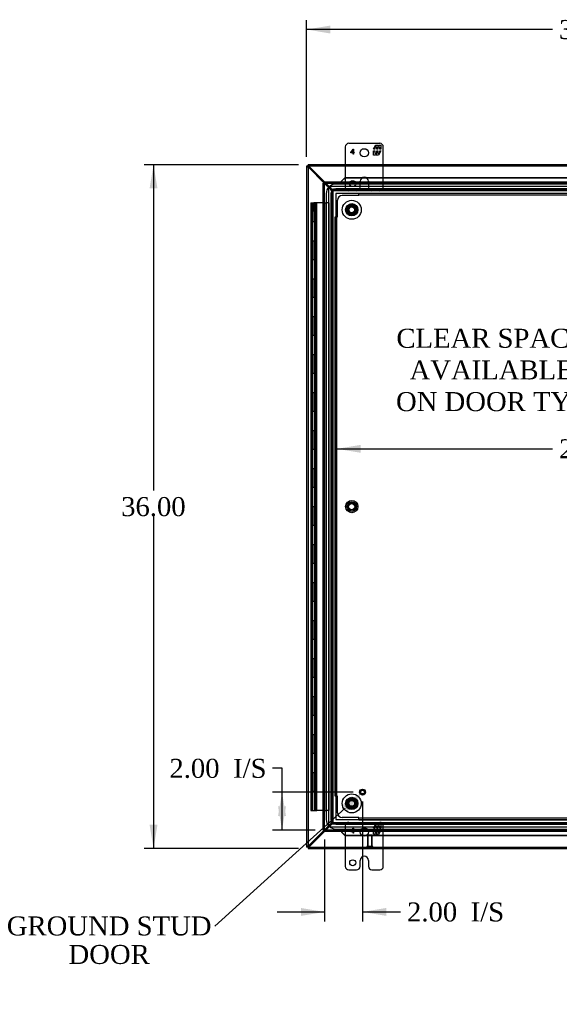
# Model space of a CAD drawing. Header units: inches. Extents: x 1 to 240, y -1 to 159.
# Tile 24 of 61: x 41 to 69, y 54 to 105. Entities that reach past the tile are written whole.
import ezdxf
from ezdxf import colors
from ezdxf.entities.mleader import LeaderData, LeaderLine
from ezdxf.enums import TextEntityAlignment as Align
from ezdxf.lldxf.tags import DXFTag
from ezdxf.math import Vec2, Vec3

# ---------------------------------------------------------------- set-up
doc = ezdxf.new("R2010")
doc.units = ezdxf.units.IN
doc.header["$MEASUREMENT"] = 0
for name, color, linetype in [('COM40680', 7, 'Continuous'), ('COM48605', 7, 'Continuous'), ('COM70220', 7, 'Continuous'), ('COM70726-5', 7, 'Continuous'), ('Default', 7, 'Continuous'), ('DV4_Default', 7, 'Continuous'), ('FET07720', 7, 'Continuous'), ('HNG10620-32B', 7, 'Continuous'), ('HNG10620-32C', 7, 'Continuous'), ('HNG10620-32P', 7, 'Continuous'), ('NTS166105', 7, 'Continuous'), ('STD26089', 7, 'Continuous'), ('STD26258', 7, 'Continuous'), ('WAF25059', 7, 'Continuous')]:
    doc.layers.add(name, color=color, linetype=linetype)
doc.styles.add('SEACAD_Times_New_Roman', font='times.ttf')
tags = doc.linetypes.add('HIDDEN2', pattern=[0.1875, 0.125, -0.0625]).pattern_tags.tags
tags[6:7] = [DXFTag(74, 4), DXFTag(75, 0), DXFTag(340, '0'), DXFTag(46, 0.0), DXFTag(50, 0.0), DXFTag(44, 0.0), DXFTag(45, 0.0)]
tags[4:5] = [DXFTag(74, 4), DXFTag(75, 0), DXFTag(340, '0'), DXFTag(46, 0.0), DXFTag(50, 0.0), DXFTag(44, 0.0), DXFTag(45, 0.0)]
doc.dimstyles.new('HAMMOND_(STH_-_240x160)', dxfattribs={"dimtxt": 1, "dimasz": 1.25, "dimexe": 0.5, "dimexo": 0.5, "dimgap": 0.25, "dimtad": 0, "dimtih": 1, "dimtoh": 1, "dimlfac": 0.125, "dimzin": 0, "dimdsep": 46, "dimtxsty": 'SEACAD_Times_New_Roman', "dimblk1": '_SE_FILLED', "dimblk2": '_SE_FILLED', "dimsah": 1, "dimcen": 0.5, "dimadec": 0, "dimazin": 0, "dimtfac": 0.8, "dimtofl": 0, "dimtmove": 0, "dimatfit": 3, "dimfxl": 1, "dimtolj": 1, "dimtzin": 0, "dimarcsym": 0})

# ---------------------------------------------------------------- blocks, each defined once
blk = doc.blocks.new('SE5')
at = {"layer": 'COM40680', "color": 7, "linetype": 'HIDDEN2'}
for p, q in [((57.477, 95.061), (57.477, 95.938)), ((58.604, 96.188), (57.727, 96.188)), ((58.604, 96.188), (58.604, 96.313)), ((58.604, 96.313), (83.101, 96.313)), ((58.604, 96.218), (83.101, 96.218)), ((57.352, 95.061), (57.477, 95.061)), ((57.352, 64.565), (57.352, 95.061)), ((57.447, 64.565), (57.447, 95.061)), ((57.477, 64.565), (57.352, 64.565)), ((57.477, 63.688), (57.477, 64.565)), ((58.604, 63.438), (57.727, 63.438)), ((58.604, 63.313), (58.604, 63.438)), ((83.101, 63.408), (58.604, 63.408)), ((83.101, 63.313), (58.604, 63.313))]:
    blk.add_line(p, q, dxfattribs=at)
for centre in [(58.227, 95.438), (58.227, 79.813), (58.227, 64.188)]:
    blk.add_circle(centre, 0.25, dxfattribs=at)
for centre, start, end in [((57.727, 95.938), 90, 180), ((57.727, 63.688), 180, 270)]:
    blk.add_arc(centre, 0.25, start, end, dxfattribs=at)
at = {"layer": 'COM48605', "color": 7, "linetype": 'HIDDEN2'}
for p, q in [((57.698, 96.938), (57.698, 96.947)), ((56.799, 96.844), (84.843, 96.844)), ((56.799, 62.783), (56.799, 96.843)), ((57.674, 96.916), (57.674, 96.844)), ((84.843, 62.783), (56.799, 62.783)), ((57.674, 62.711), (57.674, 62.783)), ((57.698, 62.679), (57.698, 62.688))]:
    blk.add_line(p, q, dxfattribs=at)
at = {"layer": 'COM48605', "color": 7, "linetype": 'Continuous'}
for p, q in [((57.71, 96.97), (57.883, 97.14)), ((57.71, 96.958), (57.883, 97.128)), ((57.71, 96.958), (57.71, 96.97)), ((57.883, 97.14), (70.264, 97.14)), ((57.883, 97.14), (57.883, 97.128)), ((57.883, 97.128), (70.264, 97.128)), ((56.727, 96.843), (56.799, 96.843)), ((56.727, 62.783), (56.727, 96.843)), ((56.799, 96.916), (56.799, 96.844)), ((56.799, 96.916), (84.843, 96.916)), ((56.799, 96.844), (56.835, 96.808)), ((56.799, 96.843), (56.835, 96.808)), ((57.674, 96.928), (57.674, 96.916)), ((56.727, 62.783), (56.799, 62.783)), ((56.799, 62.783), (56.835, 62.819)), ((56.799, 62.783), (56.835, 62.819)), ((56.799, 62.711), (56.799, 62.783)), ((84.843, 62.711), (56.799, 62.711)), ((57.674, 62.711), (57.674, 62.698)), ((57.71, 62.668), (57.71, 62.656)), ((57.883, 62.498), (57.71, 62.668)), ((57.883, 62.486), (57.71, 62.656)), ((57.883, 62.486), (57.883, 62.498)), ((70.264, 62.498), (57.883, 62.498)), ((70.264, 62.486), (57.883, 62.486))]:
    blk.add_line(p, q, dxfattribs=at)
for centre, radius, start, end in [((57.441, 97.246), 0.395, 306.3142, 313.0054), ((56.623, 97.356), 1.153, 338.7275, 340.458), ((57.441, 62.38), 0.395, 46.9946, 53.6858), ((56.623, 62.27), 1.153, 19.542, 20.5358)]:
    blk.add_arc(centre, radius, start, end, dxfattribs=at)
at = {"layer": 'COM48605', "color": 7, "linetype": 'HIDDEN2'}
for centre, start, end in [((56.623, 97.356), 335.7342, 338.7275), ((56.623, 62.27), 20.5358, 24.2658)]:
    blk.add_arc(centre, 1.153, start, end, dxfattribs=at)
at = {"layer": 'COM70220', "color": 7, "linetype": 'HIDDEN2'}
for p, q in [((84.321, 96.791), (57.383, 96.791)), ((84.321, 96.79), (57.383, 96.79)), ((84.321, 96.541), (57.383, 96.541)), ((56.883, 96.291), (56.883, 63.336)), ((56.884, 96.291), (56.884, 63.336)), ((57.133, 96.291), (57.133, 63.336)), ((57.382, 96.291), (57.382, 63.336)), ((84.321, 96.292), (57.383, 96.292)), ((57.383, 96.291), (57.383, 63.336)), ((84.321, 96.291), (57.383, 96.291)), ((57.383, 63.336), (84.321, 63.336)), ((57.383, 63.335), (84.321, 63.335)), ((57.383, 63.086), (84.321, 63.086)), ((57.383, 62.837), (84.321, 62.837)), ((57.383, 62.836), (84.321, 62.836))]:
    blk.add_line(p, q, dxfattribs=at)
for centre, radius, start, end in [((57.383, 96.291), 0.5, 90, 180), ((57.383, 96.291), 0.499, 90, 180), ((57.383, 96.291), 0.25, 90, 180), ((57.383, 96.291), 0.001, 90, 180), ((57.383, 63.336), 0.5, 180, 270), ((57.383, 63.336), 0.499, 180, 270), ((57.383, 63.336), 0.25, 180, 270), ((57.383, 63.336), 0.001, 180, 270)]:
    blk.add_arc(centre, radius, start, end, dxfattribs=at)
at = {"layer": 'COM70726-5', "color": 7, "linetype": 'Continuous'}
for p, q in [((55.852, 97.741), (55.852, 97.735)), ((55.924, 97.741), (55.852, 97.741)), ((55.924, 97.735), (55.852, 97.735)), ((55.852, 97.735), (55.852, 61.891)), ((55.924, 97.741), (55.924, 97.813)), ((55.93, 97.813), (55.924, 97.813)), ((55.924, 97.735), (55.924, 97.741)), ((55.924, 97.741), (55.93, 97.741)), ((55.924, 97.741), (55.926, 97.739)), ((55.924, 97.741), (55.926, 97.739)), ((55.941, 97.724), (55.927, 97.739)), ((55.941, 97.724), (55.927, 97.739)), ((55.93, 97.741), (55.93, 97.813)), ((69.987, 97.813), (55.93, 97.813)), ((55.941, 97.724), (55.96, 97.705)), ((55.941, 97.724), (55.96, 97.705)), ((55.96, 97.658), (56.775, 96.843)), ((56.799, 96.913), (56.007, 97.705)), ((56.775, 62.783), (55.96, 61.968)), ((56.007, 61.921), (56.799, 62.713)), ((55.924, 61.891), (55.852, 61.891)), ((55.852, 61.891), (55.852, 61.885)), ((55.924, 61.885), (55.852, 61.885)), ((55.924, 61.885), (55.924, 61.891)), ((55.924, 61.885), (55.926, 61.887)), ((55.924, 61.885), (55.926, 61.887)), ((55.93, 61.885), (55.924, 61.885)), ((55.924, 61.885), (55.924, 61.813)), ((55.924, 61.813), (55.93, 61.813)), ((55.941, 61.902), (55.927, 61.887)), ((55.941, 61.902), (55.927, 61.888)), ((55.93, 61.885), (55.93, 61.813)), ((55.93, 61.813), (69.987, 61.813)), ((55.941, 61.902), (55.96, 61.921)), ((55.941, 61.902), (55.96, 61.921))]:
    blk.add_line(p, q, dxfattribs=at)
at = {"layer": 'COM70726-5', "color": 7, "linetype": 'HIDDEN2'}
for p, q in [((55.924, 97.735), (55.924, 61.891)), ((85.775, 97.741), (55.93, 97.741)), ((56.775, 96.843), (57.119, 96.499)), ((57.166, 96.546), (56.799, 96.913)), ((56.997, 96.526), (56.997, 63.1)), ((57.119, 96.513), (57.074, 96.558)), ((57.107, 96.591), (57.152, 96.546)), ((84.566, 96.668), (57.139, 96.668)), ((57.155, 96.422), (57.227, 96.422)), ((57.155, 96.422), (57.155, 63.204)), ((57.227, 96.42), (57.155, 96.42)), ((57.155, 96.42), (57.155, 96.42)), ((57.227, 96.422), (57.227, 63.204)), ((57.244, 96.51), (57.244, 96.438)), ((84.461, 96.51), (57.244, 96.51)), ((84.461, 96.438), (57.244, 96.438)), ((57.245, 96.51), (57.245, 96.511)), ((57.245, 96.438), (57.245, 96.51)), ((57.119, 63.127), (56.775, 62.783)), ((56.799, 62.713), (57.166, 63.08)), ((57.074, 63.068), (57.119, 63.113)), ((57.152, 63.08), (57.107, 63.035)), ((57.139, 62.958), (84.566, 62.958)), ((57.155, 63.206), (57.155, 63.206)), ((57.227, 63.206), (57.155, 63.206)), ((57.155, 63.204), (57.227, 63.204)), ((57.244, 63.116), (57.244, 63.188)), ((57.244, 63.188), (84.461, 63.188)), ((57.244, 63.116), (84.461, 63.116)), ((57.245, 63.188), (57.245, 63.116)), ((57.245, 63.115), (57.245, 63.116)), ((55.93, 61.885), (85.775, 61.885))]:
    blk.add_line(p, q, dxfattribs=at)
at = {"layer": 'COM70726-5', "color": 7, "linetype": 'Continuous'}
for centre, radius, start, end in [((56.169, 98.09), 0.48, 232.0615, 244.2057), ((56.219, 97.831), 0.312, 202.5969, 213.8057), ((55.575, 97.496), 0.48, 25.7942, 37.9385), ((55.834, 97.446), 0.312, 56.1943, 67.4032), ((56.169, 61.536), 0.48, 115.7942, 127.9385), ((56.219, 61.795), 0.312, 146.1943, 157.4032), ((55.575, 62.13), 0.48, 322.0615, 334.2057), ((55.834, 62.18), 0.312, 292.5969, 303.8057)]:
    blk.add_arc(centre, radius, start, end, dxfattribs=at)
at = {"layer": 'COM70726-5', "color": 7, "linetype": 'HIDDEN2'}
for centre, radius, start, end in [((57.042, 96.526), 0.045, 45, 180), ((57.139, 96.623), 0.045, 90, 225), ((56.961, 96.381), 0.198, 11.3606, 36.6696), ((57.284, 96.705), 0.198, 233.3304, 258.6394), ((57.042, 63.1), 0.045, 180, 315), ((57.139, 63.003), 0.045, 135, 270), ((56.961, 63.245), 0.198, 323.3304, 348.6394), ((57.284, 62.922), 0.198, 101.3606, 126.6696)]:
    blk.add_arc(centre, radius, start, end, dxfattribs=at)
at = {"layer": 'COM70726-5', "color": 7, "linetype": 'Continuous'}
for points, knots in [([(55.852, 97.735), (55.852, 97.733), (55.855, 97.73), (55.863, 97.722), (55.868, 97.717), (55.874, 97.712)], [0, 0, 0, 0, 0.5, 0.5, 1, 1, 1, 1]), ([(55.924, 97.735), (55.924, 97.735), (55.924, 97.733), (55.925, 97.731), (55.926, 97.728), (55.926, 97.726), (55.928, 97.722), (55.929, 97.719), (55.93, 97.715), (55.931, 97.713), (55.932, 97.712)], [0, 0, 0, 0, 0.113631, 0.230199, 0.349926, 0.472979, 0.599472, 0.729469, 0.862987, 1, 1, 1, 1]), ([(55.941, 97.724), (55.939, 97.722), (55.937, 97.721), (55.933, 97.721), (55.931, 97.722), (55.929, 97.726), (55.928, 97.728), (55.927, 97.734), (55.926, 97.736), (55.926, 97.739)], [0, 0, 0, 0, 0.25, 0.25, 0.5, 0.5, 0.75, 0.75, 1, 1, 1, 1]), ([(55.926, 97.739), (55.929, 97.739), (55.932, 97.739), (55.937, 97.738), (55.94, 97.737), (55.943, 97.734), (55.945, 97.733), (55.945, 97.728), (55.943, 97.726), (55.941, 97.724)], [0, 0, 0, 0, 0.25, 0.25, 0.5, 0.5, 0.75, 0.75, 1, 1, 1, 1]), ([(55.954, 97.791), (55.949, 97.797), (55.944, 97.803), (55.936, 97.811), (55.933, 97.813), (55.93, 97.813)], [0, 0, 0, 0, 0.5, 0.5, 1, 1, 1, 1]), ([(55.954, 97.734), (55.952, 97.734), (55.95, 97.735), (55.946, 97.737), (55.943, 97.738), (55.94, 97.739), (55.937, 97.74), (55.934, 97.741), (55.932, 97.741), (55.931, 97.741), (55.93, 97.741)], [0, 0, 0, 0, 0.137013, 0.270531, 0.400528, 0.527021, 0.650074, 0.769801, 0.886369, 1, 1, 1, 1]), ([(55.874, 61.914), (55.868, 61.909), (55.863, 61.905), (55.855, 61.897), (55.852, 61.893), (55.852, 61.891)], [0, 0, 0, 0, 0.5, 0.5, 1, 1, 1, 1]), ([(55.932, 61.914), (55.931, 61.913), (55.93, 61.911), (55.929, 61.907), (55.928, 61.904), (55.926, 61.901), (55.926, 61.898), (55.925, 61.895), (55.924, 61.893), (55.924, 61.892), (55.924, 61.891)], [0, 0, 0, 0, 0.137013, 0.270531, 0.400528, 0.527021, 0.650074, 0.769801, 0.886369, 1, 1, 1, 1]), ([(55.926, 61.887), (55.926, 61.89), (55.927, 61.893), (55.928, 61.898), (55.929, 61.9), (55.931, 61.904), (55.933, 61.906), (55.937, 61.906), (55.939, 61.904), (55.941, 61.902)], [0, 0, 0, 0, 0.25, 0.25, 0.5, 0.5, 0.75, 0.75, 1, 1, 1, 1]), ([(55.941, 61.902), (55.943, 61.9), (55.945, 61.898), (55.945, 61.894), (55.943, 61.892), (55.94, 61.889), (55.937, 61.889), (55.932, 61.887), (55.929, 61.887), (55.926, 61.887)], [0, 0, 0, 0, 0.25, 0.25, 0.5, 0.5, 0.75, 0.75, 1, 1, 1, 1]), ([(55.93, 61.885), (55.931, 61.885), (55.932, 61.885), (55.934, 61.886), (55.937, 61.886), (55.94, 61.887), (55.943, 61.888), (55.946, 61.889), (55.95, 61.891), (55.952, 61.892), (55.954, 61.892)], [0, 0, 0, 0, 0.113631, 0.230199, 0.349926, 0.472979, 0.599472, 0.729469, 0.862987, 1, 1, 1, 1]), ([(55.93, 61.813), (55.933, 61.813), (55.936, 61.815), (55.944, 61.823), (55.949, 61.829), (55.954, 61.835)], [0, 0, 0, 0, 0.5, 0.5, 1, 1, 1, 1])]:
    blk.add_open_spline(points, degree=3, knots=knots, dxfattribs=at)
at = {"layer": 'COM70726-5', "color": 7, "linetype": 'HIDDEN2'}
for points, knots in [([(55.927, 97.739), (55.924, 97.735), (55.92, 97.732), (55.913, 97.728), (55.909, 97.726), (55.901, 97.723), (55.897, 97.722), (55.89, 97.721), (55.886, 97.721), (55.876, 97.721), (55.871, 97.722), (55.864, 97.727), (55.862, 97.729), (55.859, 97.734), (55.858, 97.737), (55.857, 97.741)], [0, 0, 0, 0, 0.125, 0.125, 0.25, 0.25, 0.375, 0.375, 0.5, 0.5, 0.75, 0.75, 0.875, 0.875, 1, 1, 1, 1]), ([(55.924, 97.808), (55.928, 97.807), (55.931, 97.806), (55.936, 97.803), (55.938, 97.801), (55.942, 97.797), (55.943, 97.794), (55.944, 97.789), (55.945, 97.786), (55.945, 97.776), (55.944, 97.768), (55.94, 97.757), (55.938, 97.753), (55.933, 97.745), (55.93, 97.742), (55.927, 97.739)], [0, 0, 0, 0, 0.125, 0.125, 0.25, 0.25, 0.375, 0.375, 0.5, 0.5, 0.75, 0.75, 0.875, 0.875, 1, 1, 1, 1]), ([(57.119, 96.513), (57.133, 96.505), (57.148, 96.498), (57.174, 96.483), (57.186, 96.475), (57.206, 96.46), (57.214, 96.452), (57.225, 96.437), (57.227, 96.429), (57.227, 96.422)], [0, 0, 0, 0, 0.25, 0.25, 0.5, 0.5, 0.75, 0.75, 1, 1, 1, 1]), ([(57.119, 96.513), (57.129, 96.498), (57.138, 96.483), (57.151, 96.452), (57.155, 96.437), (57.155, 96.422)], [0, 0, 0, 0, 0.5, 0.5, 1, 1, 1, 1]), ([(57.119, 96.499), (57.132, 96.492), (57.144, 96.486), (57.167, 96.473), (57.178, 96.466), (57.197, 96.453), (57.205, 96.446), (57.218, 96.433), (57.223, 96.427), (57.225, 96.42)], [0, 0, 0, 0, 0.25, 0.25, 0.5, 0.5, 0.75, 0.75, 1, 1, 1, 1]), ([(57.244, 96.438), (57.236, 96.438), (57.228, 96.441), (57.213, 96.452), (57.206, 96.46), (57.19, 96.48), (57.183, 96.492), (57.168, 96.518), (57.16, 96.532), (57.152, 96.546)], [0, 0, 0, 0, 0.25, 0.25, 0.5, 0.5, 0.75, 0.75, 1, 1, 1, 1]), ([(57.244, 96.51), (57.228, 96.51), (57.213, 96.514), (57.183, 96.527), (57.168, 96.537), (57.152, 96.546)], [0, 0, 0, 0, 0.5, 0.5, 1, 1, 1, 1]), ([(57.245, 96.44), (57.239, 96.443), (57.232, 96.447), (57.219, 96.46), (57.213, 96.468), (57.199, 96.487), (57.193, 96.498), (57.18, 96.521), (57.173, 96.534), (57.166, 96.546)], [0, 0, 0, 0, 0.25, 0.25, 0.5, 0.5, 0.75, 0.75, 1, 1, 1, 1]), ([(57.225, 63.206), (57.223, 63.2), (57.218, 63.193), (57.205, 63.18), (57.197, 63.173), (57.178, 63.16), (57.167, 63.153), (57.144, 63.14), (57.132, 63.134), (57.119, 63.127)], [0, 0, 0, 0, 0.25, 0.25, 0.5, 0.5, 0.75, 0.75, 1, 1, 1, 1]), ([(57.227, 63.204), (57.227, 63.197), (57.225, 63.189), (57.214, 63.174), (57.206, 63.166), (57.186, 63.151), (57.174, 63.144), (57.148, 63.128), (57.133, 63.121), (57.119, 63.113)], [0, 0, 0, 0, 0.25, 0.25, 0.5, 0.5, 0.75, 0.75, 1, 1, 1, 1]), ([(57.155, 63.204), (57.155, 63.189), (57.151, 63.174), (57.138, 63.144), (57.129, 63.128), (57.119, 63.113)], [0, 0, 0, 0, 0.5, 0.5, 1, 1, 1, 1]), ([(57.152, 63.08), (57.16, 63.094), (57.168, 63.108), (57.183, 63.134), (57.19, 63.146), (57.206, 63.166), (57.213, 63.174), (57.228, 63.185), (57.236, 63.188), (57.244, 63.188)], [0, 0, 0, 0, 0.25, 0.25, 0.5, 0.5, 0.75, 0.75, 1, 1, 1, 1]), ([(57.152, 63.08), (57.168, 63.089), (57.183, 63.099), (57.213, 63.112), (57.228, 63.116), (57.244, 63.116)], [0, 0, 0, 0, 0.5, 0.5, 1, 1, 1, 1]), ([(57.166, 63.08), (57.173, 63.092), (57.18, 63.105), (57.193, 63.128), (57.199, 63.139), (57.213, 63.158), (57.219, 63.166), (57.232, 63.179), (57.239, 63.183), (57.245, 63.186)], [0, 0, 0, 0, 0.25, 0.25, 0.5, 0.5, 0.75, 0.75, 1, 1, 1, 1]), ([(55.857, 61.885), (55.858, 61.889), (55.859, 61.892), (55.862, 61.897), (55.864, 61.899), (55.869, 61.902), (55.871, 61.903), (55.877, 61.905), (55.88, 61.905), (55.889, 61.906), (55.897, 61.904), (55.909, 61.9), (55.912, 61.898), (55.92, 61.894), (55.924, 61.891), (55.927, 61.888)], [0, 0, 0, 0, 0.125, 0.125, 0.25, 0.25, 0.375, 0.375, 0.5, 0.5, 0.75, 0.75, 0.875, 0.875, 1, 1, 1, 1]), ([(55.927, 61.887), (55.93, 61.884), (55.933, 61.881), (55.938, 61.873), (55.94, 61.869), (55.942, 61.862), (55.943, 61.858), (55.945, 61.85), (55.945, 61.847), (55.945, 61.837), (55.943, 61.831), (55.938, 61.825), (55.936, 61.823), (55.931, 61.82), (55.928, 61.819), (55.924, 61.818)], [0, 0, 0, 0, 0.125, 0.125, 0.25, 0.25, 0.375, 0.375, 0.5, 0.5, 0.75, 0.75, 0.875, 0.875, 1, 1, 1, 1])]:
    blk.add_open_spline(points, degree=3, knots=knots, dxfattribs=at)
for points in [[(55.884, 97.721), (55.901, 97.721), (55.918, 97.721), (55.935, 97.721)], [(55.945, 97.73), (55.945, 97.747), (55.945, 97.764), (55.945, 97.781)], [(55.935, 61.906), (55.918, 61.906), (55.901, 61.906), (55.884, 61.906)], [(55.945, 61.845), (55.945, 61.862), (55.945, 61.879), (55.945, 61.896)]]:
    blk.add_open_spline(points, degree=3, dxfattribs=at)
at = {"layer": 'FET07720', "color": 7, "linetype": 'Continuous'}
for p, q in [((57.888, 98.751), (57.888, 97.813)), ((59.701, 98.938), (58.076, 98.938)), ((58.178, 98.455), (58.297, 98.626)), ((58.294, 98.587), (58.207, 98.462)), ((58.294, 98.462), (58.294, 98.587)), ((58.297, 98.626), (58.314, 98.626)), ((58.314, 98.626), (58.314, 98.462)), ((59.378, 98.633), (59.501, 98.845)), ((59.443, 98.633), (59.378, 98.633)), ((59.378, 98.323), (59.378, 98.535)), ((59.378, 98.535), (59.443, 98.535)), ((59.541, 98.739), (59.443, 98.739)), ((59.443, 98.739), (59.443, 98.633)), ((59.443, 98.535), (59.443, 98.429)), ((59.501, 98.845), (59.61, 98.845)), ((59.541, 98.633), (59.541, 98.739)), ((59.601, 98.633), (59.541, 98.633)), ((59.541, 98.429), (59.541, 98.535)), ((59.541, 98.535), (59.601, 98.535)), ((59.699, 98.739), (59.601, 98.739)), ((59.601, 98.739), (59.601, 98.633)), ((59.601, 98.535), (59.601, 98.429)), ((59.61, 98.845), (59.61, 98.767)), ((59.61, 98.767), (59.655, 98.845)), ((59.763, 98.535), (59.641, 98.323)), ((59.655, 98.845), (59.763, 98.845)), ((59.699, 98.633), (59.699, 98.739)), ((59.763, 98.633), (59.699, 98.633)), ((59.699, 98.429), (59.699, 98.535)), ((59.699, 98.535), (59.763, 98.535)), ((59.763, 98.845), (59.763, 98.633)), ((59.888, 97.813), (59.888, 98.751)), ((58.178, 98.441), (58.178, 98.455)), ((58.294, 98.441), (58.178, 98.441)), ((58.207, 98.462), (58.294, 98.462)), ((58.294, 98.376), (58.294, 98.441)), ((58.314, 98.376), (58.294, 98.376)), ((58.314, 98.462), (58.349, 98.462)), ((58.349, 98.441), (58.314, 98.441)), ((58.314, 98.441), (58.314, 98.376)), ((58.349, 98.462), (58.349, 98.441)), ((59.487, 98.323), (59.378, 98.323)), ((59.443, 98.429), (59.541, 98.429)), ((59.532, 98.401), (59.487, 98.323)), ((59.532, 98.323), (59.532, 98.401)), ((59.641, 98.323), (59.532, 98.323)), ((59.601, 98.429), (59.699, 98.429)), ((57.888, 61.813), (57.888, 60.876)), ((59.888, 60.876), (59.888, 61.813)), ((58.67, 60.876), (58.67, 61.188)), ((58.888, 61.406), (58.888, 61.406)), ((59.106, 61.188), (59.106, 60.876)), ((58.076, 60.688), (58.482, 60.688)), ((59.294, 60.688), (59.701, 60.688))]:
    blk.add_line(p, q, dxfattribs=at)
at = {"layer": 'FET07720', "color": 7, "linetype": 'HIDDEN2'}
for p, q in [((57.888, 97.813), (57.888, 96.626)), ((59.888, 96.626), (59.888, 97.813)), ((58.67, 96.626), (58.67, 96.938)), ((58.888, 97.156), (58.888, 97.156)), ((59.106, 96.938), (59.106, 96.626)), ((57.888, 63.001), (57.888, 61.813)), ((58.178, 62.705), (58.297, 62.876)), ((58.294, 62.837), (58.207, 62.712)), ((58.294, 62.712), (58.294, 62.837)), ((58.297, 62.876), (58.314, 62.876)), ((58.314, 62.876), (58.314, 62.712)), ((59.378, 62.883), (59.501, 63.095)), ((59.443, 62.883), (59.378, 62.883)), ((59.378, 62.573), (59.378, 62.785)), ((59.378, 62.785), (59.443, 62.785)), ((59.541, 62.989), (59.443, 62.989)), ((59.443, 62.989), (59.443, 62.883)), ((59.443, 62.785), (59.443, 62.679)), ((59.501, 63.095), (59.61, 63.095)), ((59.541, 62.883), (59.541, 62.989)), ((59.601, 62.883), (59.541, 62.883)), ((59.541, 62.679), (59.541, 62.785)), ((59.541, 62.785), (59.601, 62.785)), ((59.699, 62.989), (59.601, 62.989)), ((59.601, 62.989), (59.601, 62.883)), ((59.601, 62.785), (59.601, 62.679)), ((59.61, 63.095), (59.61, 63.017)), ((59.61, 63.017), (59.655, 63.095)), ((59.763, 62.785), (59.641, 62.573)), ((59.655, 63.095), (59.763, 63.095)), ((59.699, 62.883), (59.699, 62.989)), ((59.763, 62.883), (59.699, 62.883)), ((59.699, 62.679), (59.699, 62.785)), ((59.699, 62.785), (59.763, 62.785)), ((59.763, 63.095), (59.763, 62.883)), ((59.888, 61.813), (59.888, 63.001)), ((58.178, 62.691), (58.178, 62.705)), ((58.294, 62.691), (58.178, 62.691)), ((58.207, 62.712), (58.294, 62.712)), ((58.294, 62.626), (58.294, 62.691)), ((58.314, 62.626), (58.294, 62.626)), ((58.314, 62.712), (58.349, 62.712)), ((58.349, 62.691), (58.314, 62.691)), ((58.314, 62.691), (58.314, 62.626)), ((58.349, 62.712), (58.349, 62.691)), ((59.487, 62.573), (59.378, 62.573)), ((59.443, 62.679), (59.541, 62.679)), ((59.532, 62.651), (59.487, 62.573)), ((59.532, 62.573), (59.532, 62.651)), ((59.641, 62.573), (59.532, 62.573)), ((59.601, 62.679), (59.699, 62.679))]:
    blk.add_line(p, q, dxfattribs=at)
at = {"layer": 'FET07720', "color": 7, "linetype": 'Continuous'}
for centre, radius in [((58.888, 98.438), 0.219), ((58.279, 61.063), 0.156)]:
    blk.add_circle(centre, radius, dxfattribs=at)
at = {"layer": 'FET07720', "color": 7, "linetype": 'HIDDEN2'}
for centre, radius in [((58.279, 96.813), 0.156), ((58.888, 62.688), 0.219)]:
    blk.add_circle(centre, radius, dxfattribs=at)
at = {"layer": 'FET07720', "color": 7, "linetype": 'Continuous'}
for centre, radius, start, end in [((58.076, 98.751), 0.188, 90, 180), ((59.701, 98.751), 0.188, 0, 90), ((58.888, 61.188), 0.218, 90, 180), ((58.888, 61.188), 0.218, 0, 90), ((58.076, 60.876), 0.188, 180, 270), ((58.482, 60.876), 0.188, 270, 0), ((59.294, 60.876), 0.188, 180, 270), ((59.701, 60.876), 0.188, 270, 0)]:
    blk.add_arc(centre, radius, start, end, dxfattribs=at)
at = {"layer": 'FET07720', "color": 7, "linetype": 'HIDDEN2'}
for centre, radius, start, end in [((58.888, 96.938), 0.218, 90, 180), ((58.888, 96.938), 0.218, 0, 90), ((58.076, 96.626), 0.188, 180, 270), ((58.482, 96.626), 0.188, 270, 0), ((59.294, 96.626), 0.188, 180, 270), ((59.701, 96.626), 0.188, 270, 0), ((58.076, 63.001), 0.188, 90, 180), ((59.701, 63.001), 0.188, 0, 90)]:
    blk.add_arc(centre, radius, start, end, dxfattribs=at)
at = {"layer": 'HNG10620-32B', "color": 7, "linetype": 'HIDDEN2'}
for p, q in [((56.229, 95.813), (56.229, 94.813)), ((56.272, 95.813), (56.272, 94.813)), ((57.045, 95.813), (56.859, 95.813)), ((57.045, 63.813), (57.045, 95.813)), ((56.136, 94.813), (56.136, 93.813)), ((56.257, 93.813), (56.257, 94.813)), ((56.275, 93.813), (56.275, 94.813)), ((56.323, 93.813), (56.323, 94.813)), ((56.229, 93.813), (56.229, 92.813)), ((56.272, 93.813), (56.272, 92.813)), ((56.136, 92.813), (56.136, 91.813)), ((56.257, 91.813), (56.257, 92.813)), ((56.275, 91.813), (56.275, 92.813)), ((56.323, 91.813), (56.323, 92.813)), ((56.229, 91.813), (56.229, 90.813)), ((56.272, 91.813), (56.272, 90.813)), ((56.136, 90.813), (56.136, 89.813)), ((56.257, 89.813), (56.257, 90.813)), ((56.275, 89.813), (56.275, 90.813)), ((56.323, 89.813), (56.323, 90.813)), ((56.229, 89.813), (56.229, 88.813)), ((56.272, 89.813), (56.272, 88.813)), ((56.136, 88.813), (56.136, 87.813)), ((56.257, 87.813), (56.257, 88.813)), ((56.275, 87.813), (56.275, 88.813)), ((56.323, 87.813), (56.323, 88.813)), ((56.229, 87.813), (56.229, 86.813)), ((56.272, 87.813), (56.272, 86.813)), ((56.136, 86.813), (56.136, 85.813)), ((56.257, 85.813), (56.257, 86.813)), ((56.275, 85.813), (56.275, 86.813)), ((56.323, 85.813), (56.323, 86.813)), ((56.229, 85.813), (56.229, 84.813)), ((56.272, 85.813), (56.272, 84.813)), ((56.136, 84.813), (56.136, 83.813)), ((56.257, 83.813), (56.257, 84.813)), ((56.275, 83.813), (56.275, 84.813)), ((56.323, 83.813), (56.323, 84.813)), ((56.229, 83.813), (56.229, 82.813)), ((56.272, 83.813), (56.272, 82.813)), ((56.136, 82.813), (56.136, 81.813)), ((56.257, 81.813), (56.257, 82.813)), ((56.275, 81.813), (56.275, 82.813)), ((56.323, 81.813), (56.323, 82.813)), ((56.229, 81.813), (56.229, 80.813)), ((56.272, 81.813), (56.272, 80.813)), ((56.136, 80.813), (56.136, 79.813)), ((56.257, 79.813), (56.257, 80.813)), ((56.275, 79.813), (56.275, 80.813)), ((56.323, 79.813), (56.323, 80.813)), ((56.229, 79.813), (56.229, 78.813)), ((56.272, 79.813), (56.272, 78.813)), ((56.136, 78.813), (56.136, 77.813)), ((56.257, 77.813), (56.257, 78.813)), ((56.275, 77.813), (56.275, 78.813)), ((56.323, 77.813), (56.323, 78.813)), ((56.229, 77.813), (56.229, 76.813)), ((56.272, 77.813), (56.272, 76.813)), ((56.136, 76.813), (56.136, 75.813)), ((56.257, 75.813), (56.257, 76.813)), ((56.275, 75.813), (56.275, 76.813)), ((56.323, 75.813), (56.323, 76.813)), ((56.229, 75.813), (56.229, 74.813)), ((56.272, 75.813), (56.272, 74.813)), ((56.136, 74.813), (56.136, 73.813)), ((56.257, 73.813), (56.257, 74.813)), ((56.275, 73.813), (56.275, 74.813)), ((56.323, 73.813), (56.323, 74.813)), ((56.229, 73.813), (56.229, 72.813)), ((56.272, 73.813), (56.272, 72.813)), ((56.136, 72.813), (56.136, 71.813)), ((56.257, 71.813), (56.257, 72.813)), ((56.275, 71.813), (56.275, 72.813)), ((56.323, 71.813), (56.323, 72.813)), ((56.229, 71.813), (56.229, 70.813)), ((56.272, 71.813), (56.272, 70.813)), ((56.136, 70.813), (56.136, 69.813)), ((56.257, 69.813), (56.257, 70.813)), ((56.275, 69.813), (56.275, 70.813)), ((56.323, 69.813), (56.323, 70.813)), ((56.229, 69.813), (56.229, 68.813)), ((56.272, 69.813), (56.272, 68.813)), ((56.136, 68.813), (56.136, 67.813)), ((56.257, 67.813), (56.257, 68.813)), ((56.275, 67.813), (56.275, 68.813)), ((56.323, 67.813), (56.323, 68.813)), ((56.229, 67.813), (56.229, 66.813)), ((56.272, 67.813), (56.272, 66.813)), ((56.136, 66.813), (56.136, 65.813)), ((56.257, 65.813), (56.257, 66.813)), ((56.275, 65.813), (56.275, 66.813)), ((56.323, 65.813), (56.323, 66.813)), ((56.229, 65.813), (56.229, 64.813)), ((56.272, 65.813), (56.272, 64.813)), ((56.136, 64.813), (56.136, 63.813)), ((56.257, 63.813), (56.257, 64.813)), ((56.275, 63.813), (56.275, 64.813)), ((56.323, 63.813), (56.323, 64.813)), ((57.045, 63.813), (56.859, 63.813))]:
    blk.add_line(p, q, dxfattribs=at)
at = {"layer": 'HNG10620-32B', "color": 7, "linetype": 'Continuous'}
for p, q in [((56.229, 94.813), (56.076, 94.813)), ((56.076, 94.813), (56.076, 93.813)), ((56.076, 93.813), (56.229, 93.813)), ((56.229, 92.813), (56.076, 92.813)), ((56.076, 92.813), (56.076, 91.813)), ((56.076, 91.813), (56.229, 91.813)), ((56.229, 90.813), (56.076, 90.813)), ((56.076, 90.813), (56.076, 89.813)), ((56.076, 89.813), (56.229, 89.813)), ((56.229, 88.813), (56.076, 88.813)), ((56.076, 88.813), (56.076, 87.813)), ((56.076, 87.813), (56.229, 87.813)), ((56.229, 86.813), (56.076, 86.813)), ((56.076, 86.813), (56.076, 85.813)), ((56.076, 85.813), (56.229, 85.813)), ((56.229, 84.813), (56.076, 84.813)), ((56.076, 84.813), (56.076, 83.813)), ((56.076, 83.813), (56.229, 83.813)), ((56.229, 82.813), (56.076, 82.813)), ((56.076, 82.813), (56.076, 81.813)), ((56.076, 81.813), (56.229, 81.813)), ((56.229, 80.813), (56.076, 80.813)), ((56.076, 80.813), (56.076, 79.813)), ((56.076, 79.813), (56.229, 79.813)), ((56.229, 78.813), (56.076, 78.813)), ((56.076, 78.813), (56.076, 77.813)), ((56.076, 77.813), (56.229, 77.813)), ((56.229, 76.813), (56.076, 76.813)), ((56.076, 76.813), (56.076, 75.813)), ((56.076, 75.813), (56.229, 75.813)), ((56.229, 74.813), (56.076, 74.813)), ((56.076, 74.813), (56.076, 73.813)), ((56.076, 73.813), (56.229, 73.813)), ((56.229, 72.813), (56.076, 72.813)), ((56.076, 72.813), (56.076, 71.813)), ((56.076, 71.813), (56.229, 71.813)), ((56.229, 70.813), (56.076, 70.813)), ((56.076, 70.813), (56.076, 69.813)), ((56.076, 69.813), (56.229, 69.813)), ((56.229, 68.813), (56.076, 68.813)), ((56.076, 68.813), (56.076, 67.813)), ((56.076, 67.813), (56.229, 67.813)), ((56.229, 66.813), (56.076, 66.813)), ((56.076, 66.813), (56.076, 65.813)), ((56.076, 65.813), (56.229, 65.813)), ((56.229, 64.813), (56.076, 64.813)), ((56.076, 64.813), (56.076, 63.813)), ((56.076, 63.813), (56.383, 63.813))]:
    blk.add_line(p, q, dxfattribs=at)
at = {"layer": 'HNG10620-32C', "color": 7, "linetype": 'Continuous'}
for p, q in [((56.076, 95.813), (56.229, 95.813)), ((56.076, 95.813), (56.076, 94.813)), ((56.727, 95.813), (56.229, 95.813)), ((56.229, 94.813), (56.076, 94.813)), ((56.383, 94.813), (56.229, 94.813)), ((56.383, 93.813), (56.383, 94.813)), ((56.076, 93.813), (56.229, 93.813)), ((56.076, 93.813), (56.076, 92.813)), ((56.229, 93.813), (56.383, 93.813)), ((56.229, 92.813), (56.076, 92.813)), ((56.383, 92.813), (56.229, 92.813)), ((56.383, 91.813), (56.383, 92.813)), ((56.076, 91.813), (56.229, 91.813)), ((56.076, 91.813), (56.076, 90.813)), ((56.229, 91.813), (56.383, 91.813)), ((56.229, 90.813), (56.076, 90.813)), ((56.383, 90.813), (56.229, 90.813)), ((56.383, 89.813), (56.383, 90.813)), ((56.076, 89.813), (56.229, 89.813)), ((56.076, 89.813), (56.076, 88.813)), ((56.229, 89.813), (56.383, 89.813)), ((56.229, 88.813), (56.076, 88.813)), ((56.383, 88.813), (56.229, 88.813)), ((56.383, 87.813), (56.383, 88.813)), ((56.076, 87.813), (56.229, 87.813)), ((56.076, 87.813), (56.076, 86.813)), ((56.229, 87.813), (56.383, 87.813)), ((56.229, 86.813), (56.076, 86.813)), ((56.383, 86.813), (56.229, 86.813)), ((56.383, 85.813), (56.383, 86.813)), ((56.076, 85.813), (56.229, 85.813)), ((56.076, 85.813), (56.076, 84.813)), ((56.229, 85.813), (56.383, 85.813)), ((56.229, 84.813), (56.076, 84.813)), ((56.383, 84.813), (56.229, 84.813)), ((56.383, 83.813), (56.383, 84.813)), ((56.076, 83.813), (56.229, 83.813)), ((56.076, 83.813), (56.076, 82.813)), ((56.229, 83.813), (56.383, 83.813)), ((56.229, 82.813), (56.076, 82.813)), ((56.383, 82.813), (56.229, 82.813)), ((56.383, 81.813), (56.383, 82.813)), ((56.076, 81.813), (56.229, 81.813)), ((56.076, 81.813), (56.076, 80.813)), ((56.229, 81.813), (56.383, 81.813)), ((56.229, 80.813), (56.076, 80.813)), ((56.383, 80.813), (56.229, 80.813)), ((56.383, 79.813), (56.383, 80.813)), ((56.076, 79.813), (56.229, 79.813)), ((56.076, 79.813), (56.076, 78.813)), ((56.229, 79.813), (56.383, 79.813)), ((56.229, 78.813), (56.076, 78.813)), ((56.383, 78.813), (56.229, 78.813)), ((56.383, 77.813), (56.383, 78.813)), ((56.076, 77.813), (56.229, 77.813)), ((56.076, 77.813), (56.076, 76.813)), ((56.229, 77.813), (56.383, 77.813)), ((56.229, 76.813), (56.076, 76.813)), ((56.383, 76.813), (56.229, 76.813)), ((56.383, 75.813), (56.383, 76.813)), ((56.076, 75.813), (56.229, 75.813)), ((56.076, 75.813), (56.076, 74.813)), ((56.229, 75.813), (56.383, 75.813)), ((56.229, 74.813), (56.076, 74.813)), ((56.383, 74.813), (56.229, 74.813)), ((56.383, 73.813), (56.383, 74.813)), ((56.076, 73.813), (56.229, 73.813)), ((56.076, 73.813), (56.076, 72.813)), ((56.229, 73.813), (56.383, 73.813)), ((56.229, 72.813), (56.076, 72.813)), ((56.383, 72.813), (56.229, 72.813)), ((56.383, 71.813), (56.383, 72.813)), ((56.076, 71.813), (56.229, 71.813)), ((56.076, 71.813), (56.076, 70.813)), ((56.229, 71.813), (56.383, 71.813)), ((56.229, 70.813), (56.076, 70.813)), ((56.383, 70.813), (56.229, 70.813)), ((56.383, 69.813), (56.383, 70.813)), ((56.076, 69.813), (56.229, 69.813)), ((56.076, 69.813), (56.076, 68.813)), ((56.229, 69.813), (56.383, 69.813)), ((56.229, 68.813), (56.076, 68.813)), ((56.383, 68.813), (56.229, 68.813)), ((56.383, 67.813), (56.383, 68.813)), ((56.076, 67.813), (56.229, 67.813)), ((56.076, 67.813), (56.076, 66.813)), ((56.229, 67.813), (56.383, 67.813)), ((56.229, 66.813), (56.076, 66.813)), ((56.383, 66.813), (56.229, 66.813)), ((56.383, 65.813), (56.383, 66.813)), ((56.076, 65.813), (56.229, 65.813)), ((56.076, 65.813), (56.076, 64.813)), ((56.229, 65.813), (56.383, 65.813)), ((56.229, 64.813), (56.076, 64.813)), ((56.383, 64.813), (56.229, 64.813)), ((56.383, 63.813), (56.383, 64.813)), ((56.727, 63.813), (56.383, 63.813))]:
    blk.add_line(p, q, dxfattribs=at)
at = {"layer": 'HNG10620-32C', "color": 7, "linetype": 'HIDDEN2'}
for p, q in [((56.136, 95.813), (56.136, 94.813)), ((56.312, 95.813), (56.312, 94.813)), ((56.323, 94.813), (56.323, 95.813)), ((56.365, 95.813), (56.365, 94.813)), ((56.383, 94.813), (56.383, 95.813)), ((56.77, 95.813), (56.727, 95.813)), ((56.799, 95.813), (56.77, 95.813)), ((56.799, 95.813), (56.859, 95.813)), ((56.859, 95.813), (56.859, 63.813)), ((56.136, 93.813), (56.136, 92.813)), ((56.312, 93.813), (56.312, 92.813)), ((56.323, 92.813), (56.323, 93.813)), ((56.365, 93.813), (56.365, 92.813)), ((56.383, 92.813), (56.383, 93.813)), ((56.136, 91.813), (56.136, 90.813)), ((56.312, 91.813), (56.312, 90.813)), ((56.323, 90.813), (56.323, 91.813)), ((56.365, 91.813), (56.365, 90.813)), ((56.383, 90.813), (56.383, 91.813)), ((56.136, 89.813), (56.136, 88.813)), ((56.312, 89.813), (56.312, 88.813)), ((56.323, 88.813), (56.323, 89.813)), ((56.365, 89.813), (56.365, 88.813)), ((56.383, 88.813), (56.383, 89.813)), ((56.136, 87.813), (56.136, 86.813)), ((56.312, 87.813), (56.312, 86.813)), ((56.323, 86.813), (56.323, 87.813)), ((56.365, 87.813), (56.365, 86.813)), ((56.383, 86.813), (56.383, 87.813)), ((56.136, 85.813), (56.136, 84.813)), ((56.312, 85.813), (56.312, 84.813)), ((56.323, 84.813), (56.323, 85.813)), ((56.365, 85.813), (56.365, 84.813)), ((56.383, 84.813), (56.383, 85.813)), ((56.136, 83.813), (56.136, 82.813)), ((56.312, 83.813), (56.312, 82.813)), ((56.323, 82.813), (56.323, 83.813)), ((56.365, 83.813), (56.365, 82.813)), ((56.383, 82.813), (56.383, 83.813)), ((56.136, 81.813), (56.136, 80.813)), ((56.312, 81.813), (56.312, 80.813)), ((56.323, 80.813), (56.323, 81.813)), ((56.365, 81.813), (56.365, 80.813)), ((56.383, 80.813), (56.383, 81.813)), ((56.136, 79.813), (56.136, 78.813)), ((56.312, 79.813), (56.312, 78.813)), ((56.323, 78.813), (56.323, 79.813)), ((56.365, 79.813), (56.365, 78.813)), ((56.383, 78.813), (56.383, 79.813)), ((56.136, 77.813), (56.136, 76.813)), ((56.312, 77.813), (56.312, 76.813)), ((56.323, 76.813), (56.323, 77.813)), ((56.365, 77.813), (56.365, 76.813)), ((56.383, 76.813), (56.383, 77.813)), ((56.136, 75.813), (56.136, 74.813)), ((56.312, 75.813), (56.312, 74.813)), ((56.323, 74.813), (56.323, 75.813)), ((56.365, 75.813), (56.365, 74.813)), ((56.383, 74.813), (56.383, 75.813)), ((56.136, 73.813), (56.136, 72.813)), ((56.312, 73.813), (56.312, 72.813)), ((56.323, 72.813), (56.323, 73.813)), ((56.365, 73.813), (56.365, 72.813)), ((56.383, 72.813), (56.383, 73.813)), ((56.136, 71.813), (56.136, 70.813)), ((56.312, 71.813), (56.312, 70.813)), ((56.323, 70.813), (56.323, 71.813)), ((56.365, 71.813), (56.365, 70.813)), ((56.383, 70.813), (56.383, 71.813)), ((56.136, 69.813), (56.136, 68.813)), ((56.312, 69.813), (56.312, 68.813)), ((56.323, 68.813), (56.323, 69.813)), ((56.365, 69.813), (56.365, 68.813)), ((56.383, 68.813), (56.383, 69.813)), ((56.136, 67.813), (56.136, 66.813)), ((56.312, 67.813), (56.312, 66.813)), ((56.323, 66.813), (56.323, 67.813)), ((56.365, 67.813), (56.365, 66.813)), ((56.383, 66.813), (56.383, 67.813)), ((56.136, 65.813), (56.136, 64.813)), ((56.312, 65.813), (56.312, 64.813)), ((56.323, 64.813), (56.323, 65.813)), ((56.365, 65.813), (56.365, 64.813)), ((56.383, 64.813), (56.383, 65.813)), ((56.77, 63.813), (56.727, 63.813)), ((56.799, 63.813), (56.77, 63.813)), ((56.799, 63.813), (56.859, 63.813))]:
    blk.add_line(p, q, dxfattribs=at)
at = {"layer": 'HNG10620-32P', "color": 7, "linetype": 'HIDDEN2'}
for p, q in [((56.136, 95.374), (56.164, 95.413)), ((56.164, 95.813), (56.164, 95.413)), ((56.294, 95.413), (56.294, 95.813)), ((56.294, 95.413), (56.323, 95.374)), ((56.323, 95.374), (56.136, 95.374)), ((56.136, 95.374), (56.136, 63.813)), ((56.323, 63.813), (56.323, 95.374))]:
    blk.add_line(p, q, dxfattribs=at)
blk.add_arc((56.229, 95.529), 0.133, 240.8434, 299.1572, dxfattribs=at)
at = {"layer": 'NTS166105', "color": 7, "linetype": 'HIDDEN2'}
for p, q in [((57.913, 95.418), (58.056, 95.703)), ((58.082, 95.159), (57.913, 95.418)), ((58.056, 95.703), (58.374, 95.719)), ((58.374, 95.719), (58.543, 95.46)), ((58.543, 95.46), (58.398, 95.172)), ((58.398, 95.172), (58.082, 95.159)), ((57.913, 64.168), (58.056, 64.453)), ((58.056, 64.453), (58.374, 64.469)), ((58.374, 64.469), (58.543, 64.21)), ((58.082, 63.909), (57.913, 64.168)), ((58.398, 63.922), (58.082, 63.909)), ((58.543, 64.21), (58.398, 63.922))]:
    blk.add_line(p, q, dxfattribs=at)
for centre, radius in [((58.227, 95.438), 0.188), ((58.227, 95.438), 0.154), ((58.227, 64.188), 0.188), ((58.227, 64.188), 0.154)]:
    blk.add_circle(centre, radius, dxfattribs=at)
at = {"layer": 'STD26089', "color": 7, "linetype": 'HIDDEN2'}
for centre, radius in [((58.227, 95.438), 0.325), ((58.227, 95.438), 0.188), ((58.227, 95.438), 0.166), ((58.227, 79.813), 0.325), ((58.227, 79.813), 0.188), ((58.227, 79.813), 0.166), ((58.227, 64.188), 0.325), ((58.227, 64.188), 0.188), ((58.227, 64.188), 0.166)]:
    blk.add_circle(centre, radius, dxfattribs=at)
at = {"layer": 'STD26258', "color": 7, "linetype": 'HIDDEN2'}
for p, q in [((59.299, 62.51), (59.049, 62.51)), ((59.049, 62.51), (59.049, 61.916)), ((59.08, 62.51), (59.08, 61.916)), ((59.269, 62.51), (59.269, 61.916)), ((59.299, 61.916), (59.299, 62.51)), ((59.331, 61.916), (59.018, 61.916)), ((59.018, 61.916), (59.018, 61.885)), ((59.331, 61.885), (59.331, 61.916))]:
    blk.add_line(p, q, dxfattribs=at)
for radius in [0.156, 0.125, 0.0944]:
    blk.add_circle((58.799, 64.783), radius, dxfattribs=at)
at = {"layer": 'WAF25059', "color": 7, "linetype": 'HIDDEN2'}
for centre, radius in [((58.227, 95.438), 0.5), ((58.227, 95.438), 0.223), ((58.227, 64.188), 0.5), ((58.227, 64.188), 0.223)]:
    blk.add_circle(centre, radius, dxfattribs=at)
at = {"layer": 'DV4_Default', "insert": (65.595, 89.175), "char_height": 1, "width": 9.98033, "attachment_point": 2}
blk.add_mtext('{\\fTimes New Roman|b0||i0||c0|p34;\\C7;\\H1.;\\W1.;CLEAR SPACE\\P}{\\fTimes New Roman|b0||i0||c0|p34;\\C7;\\H1.;\\W1.;AVAILABLE \\P}{\\fTimes New Roman|b0||i0||c0|p34;\\C7;\\H1.;\\W1.;ON DOOR TYP}', dxfattribs=at)
blk = doc.blocks.new('DMBLK2506')
at = {"layer": 'Default', "linetype": 'Continuous'}
for points in [[(54.346, 63.533), (54.763, 63.533), (54.554, 64.783)], [(54.346, 64.033), (54.554, 62.783), (54.763, 64.033)]]:
    blk.add_hatch(color=7, dxfattribs=at).paths.add_polyline_path(points)
at = {"layer": 'Default', "color": 7, "linetype": 'Continuous'}
for p, q in [((54.554, 66.034), (54.054, 66.034)), ((54.554, 62.783), (54.554, 66.034)), ((58.299, 64.783), (54.054, 64.783)), ((56.299, 62.783), (54.054, 62.783))]:
    blk.add_line(p, q, dxfattribs=at)
at = {"layer": 'Default', "color": 7, "linetype": 'Continuous', "style": 'SEACAD_Times_New_Roman'}
for s, p in [('2.00', (48.62, 66.534)), ('I/S', (51.975, 66.534))]:
    blk.add_text(s, height=1, dxfattribs=at).set_placement(p, align=Align.TOP_LEFT)
blk = doc.blocks.new('_SE_FILLED')
at = {"color": 0}
blk.add_line((0, 0), (-1, 0), dxfattribs=at)
blk.add_solid([(0, 0), (-1, -0.1665), (-1, 0.1665), (0, 0)], dxfattribs=at)
blk = doc.blocks.new('DMBLK2507')
at = {"layer": 'Default', "linetype": 'Continuous'}
for points in [[(55.549, 58.266), (56.799, 58.474), (55.549, 58.683)], [(60.049, 58.266), (60.049, 58.683), (58.799, 58.474)]]:
    blk.add_hatch(color=7, dxfattribs=at).paths.add_polyline_path(points)
at = {"layer": 'Default', "color": 7, "linetype": 'Continuous'}
for p, q in [((58.799, 64.283), (58.799, 57.974)), ((56.799, 62.283), (56.799, 57.974)), ((54.299, 58.474), (56.799, 58.474)), ((58.799, 58.474), (60.289, 58.474)), ((60.289, 58.474), (60.789, 58.474))]:
    blk.add_line(p, q, dxfattribs=at)
at = {"layer": 'Default', "color": 7, "linetype": 'Continuous', "style": 'SEACAD_Times_New_Roman'}
for s, p in [('2.00', (61.139, 58.974)), ('I/S', (64.493, 58.974))]:
    blk.add_text(s, height=1, dxfattribs=at).set_placement(p, align=Align.TOP_LEFT)
blk = doc.blocks.new('DMBLK2511')
at = {"layer": 'Default', "linetype": 'Continuous'}
for points in [[(57.102, 105.138), (55.852, 104.93), (57.102, 104.721)], [(84.602, 105.138), (84.602, 104.721), (85.852, 104.93)]]:
    blk.add_hatch(color=7, dxfattribs=at).paths.add_polyline_path(points)
at = {"layer": 'Default', "color": 7, "linetype": 'Continuous'}
for p, q in [((55.852, 98.235), (55.852, 105.43)), ((85.852, 98.235), (85.852, 105.43)), ((68.796, 104.93), (55.852, 104.93)), ((85.852, 104.93), (72.909, 104.93))]:
    blk.add_line(p, q, dxfattribs=at)
at = {"layer": 'Default', "color": 7, "linetype": 'Continuous', "style": 'SEACAD_Times_New_Roman'}
blk.add_text('30.00', height=1, dxfattribs=at).set_placement((69.146, 105.43), align=Align.TOP_LEFT)
blk = doc.blocks.new('DMBLK2512')
at = {"layer": 'Default', "linetype": 'Continuous'}
for points in [[(47.576, 96.563), (47.993, 96.563), (47.785, 97.813)], [(47.576, 63.063), (47.785, 61.813), (47.993, 63.063)]]:
    blk.add_hatch(color=7, dxfattribs=at).paths.add_polyline_path(points)
at = {"layer": 'Default', "color": 7, "linetype": 'Continuous'}
for p, q in [((55.424, 97.813), (47.285, 97.813)), ((47.785, 97.813), (47.785, 80.663)), ((47.785, 79.313), (47.785, 61.813)), ((55.424, 61.813), (47.285, 61.813))]:
    blk.add_line(p, q, dxfattribs=at)
at = {"layer": 'Default', "color": 7, "linetype": 'Continuous', "style": 'SEACAD_Times_New_Roman'}
blk.add_text('36.00', height=1, dxfattribs=at).set_placement((46.079, 80.313), align=Align.TOP_LEFT)
blk = doc.blocks.new('DMBLK2536')
at = {"layer": 'Default', "linetype": 'Continuous'}
for points in [[(58.697, 83.063), (57.447, 82.855), (58.697, 82.647)], [(83.007, 83.063), (83.007, 82.647), (84.257, 82.855)]]:
    blk.add_hatch(color=7, dxfattribs=at).paths.add_polyline_path(points)
at = {"layer": 'Default', "color": 7, "linetype": 'Continuous'}
for p, q in [((57.447, 82.855), (68.796, 82.855)), ((72.909, 82.855), (84.257, 82.855))]:
    blk.add_line(p, q, dxfattribs=at)
at = {"layer": 'Default', "color": 7, "linetype": 'Continuous', "style": 'SEACAD_Times_New_Roman'}
blk.add_text('26.81', height=1, dxfattribs=at).set_placement((69.146, 83.355), align=Align.TOP_LEFT)

msp = doc.modelspace()

# ---------------------------------------------------------------- block references
at = {"layer": 'Default'}
msp.add_blockref('SE5', (0, 0), dxfattribs=at)

# ---------------------------------------------------------------- dimensions: what is measured, and where the dimension line sits
at = {"layer": 'Default', "color": 7, "linetype": 'Continuous'}
for base, p1, p2, text, override, picture, middle in [((55.852, 104.93), (85.852, 97.735), (55.852, 97.735), '\\A1;<>', {"dimlfac": 1}, 'DMBLK2511', (70.852, 104.93)), ((58.799, 58.474), (56.799, 62.783), (58.799, 64.783), '\\A1;<> I/S', {"dimlfac": 1, "dimtmove": 1}, 'DMBLK2507', (60.789, 58.474))]:
    dim = msp.add_linear_dim(base=base, p1=p1, p2=p2, text=text, dimstyle='HAMMOND_(STH_-_240x160)', override=override, dxfattribs=at)
    dim.commit()
    dim.dimension.update_dxf_attribs({"geometry": picture, "text_midpoint": middle, "dimtype": 160})
for base, p1, p2, angle, text, override, picture, middle, dimtype in [((47.785, 97.813), (55.924, 97.813), (55.924, 61.813), 270, '\\A1;<>', {"dimlfac": 1}, 'DMBLK2512', (47.785, 79.813), 161), ((57.447, 82.855), (57.447, 64.565), (84.257, 64.565), 0, '\\A1;<>', {"dimlfac": 1}, 'DMBLK2536', (70.852, 82.855), 161), ((54.554, 64.783), (56.799, 62.783), (58.799, 64.783), 90, '\\A1;<> I/S', {"dimlfac": 1, "dimtmove": 1}, 'DMBLK2506', (54.054, 66.034), 160)]:
    dim = msp.add_linear_dim(base=base, p1=p1, p2=p2, angle=angle, text=text, dimstyle='HAMMOND_(STH_-_240x160)', override=override, dxfattribs=at)
    dim.commit()
    dim.dimension.update_dxf_attribs({"geometry": picture, "text_midpoint": middle, "dimtype": dimtype})

# ---------------------------------------------------------------- leaders
ml = msp.add_multileader_mtext('Standard', dxfattribs=at)
ml.set_content('{\\pxsm0.9;\\fTimes New Roman|b0||i0||c0|p34;\\W1.;GROUND STUD\\PDOOR\\P}', color=7)
ml.set_leader_properties()
ml.build(insert=Vec2(0, 0))
ml.multileader.update_dxf_attribs({"dogleg_length": 0, "arrow_head_size": 1.25})
ctx = ml.context
ctx.base_point, ctx.char_height, ctx.arrow_head_size, ctx.landing_gap_size = Vec3(40.136, 57.315), 1, 1.25, 0.35
ctx.text_align_type = 1
notes = []
notes.append((ctx, [(0, (1, 1, 0), (51.017, 57.725), (-1, 0), 0, [(0, [(58.799, 64.783)], 0, [])])]))
ctx.mtext.insert, ctx.mtext.alignment = Vec3(45.447, 58.236), 2
for ctx, leaders in notes:
    for number, flags, end, landing, length, lines in leaders:
        leader = LeaderData()
        leader.index, (leader.has_last_leader_line, leader.has_dogleg_vector, leader.attachment_direction) = number, flags
        leader.last_leader_point, leader.dogleg_vector, leader.dogleg_length = Vec3(end), Vec3(landing), length
        for number, points, colour, breaks in lines:
            line = LeaderLine()
            line.index, line.vertices, line.color, line.breaks = number, Vec3.list(points), colors.encode_raw_color(colour), breaks
            leader.lines.append(line)
        ctx.leaders.append(leader)

doc.saveas('drawing.dxf')
